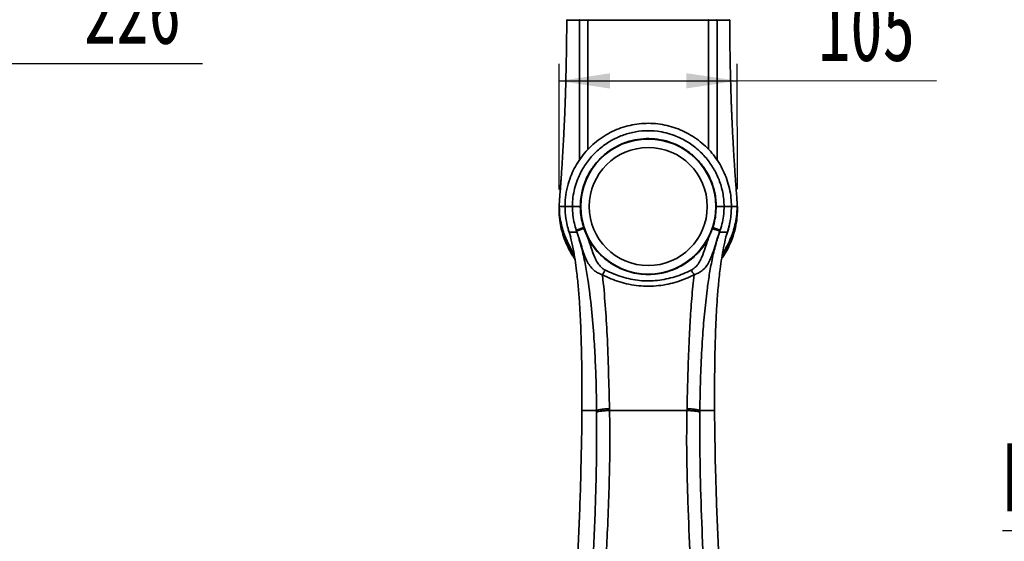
# Model space of a CAD drawing. Header units: millimetres. Extents: x 0 to 297, y 0 to 209.
# Tile 23 of 37: x 100 to 158, y 95 to 126. Entities that reach past the tile are written whole.
import ezdxf

# ---------------------------------------------------------------- set-up
doc = ezdxf.new("R2010")
doc.units = ezdxf.units.MM
doc.header["$PDSIZE"] = -1
doc.layers.add('图层0', color=7, linetype='Continuous')
doc.styles.add('SLDTEXTSTYLE1', font='TXT', dxfattribs={"width": 0.7, "bigfont": 'bigfont'})
doc.styles.add('SLDTEXTSTYLE2', font='TXT', dxfattribs={"width": 0.7})
doc.dimstyles.new('SLDDIMSTYLE0', dxfattribs={"dimtxt": 4, "dimasz": 3, "dimexe": 0, "dimexo": 0.0625, "dimgap": 1, "dimtad": 2, "dimlfac": 10, "dimrnd": 1e-09, "dimzin": 12, "dimdsep": 46, "dimtxsty": 'SLDTEXTSTYLE2', "dimsah": 1, "dimcen": 0.09, "dimadec": 0, "dimazin": 3, "dimtfac": 1, "dimtofl": 0, "dimtmove": 0, "dimatfit": 3, "dimfxl": 0, "dimfrac": 2, "dimtolj": 1, "dimtzin": 12, "dimarcsym": 0})
doc.dimstyles.new('SLDDIMSTYLE11', dxfattribs={"dimtxt": 4, "dimasz": 3, "dimexe": 0, "dimexo": 0.0625, "dimgap": 1, "dimtad": 0, "dimtih": 1, "dimtoh": 1, "dimlfac": 2, "dimrnd": 1e-09, "dimzin": 12, "dimdsep": 46, "dimtxsty": 'SLDTEXTSTYLE2', "dimblk1": 'NONE', "dimblk2": 'NONE', "dimsah": 1, "dimcen": 0, "dimadec": 0, "dimazin": 3, "dimtfac": 1, "dimtmove": 0, "dimatfit": 3, "dimldrblk": 'NONE', "dimfxl": 0, "dimfrac": 2, "dimtolj": 1, "dimtzin": 12, "dimarcsym": 0})
doc.dimstyles.new('SLDDIMSTYLE4', dxfattribs={"dimtxt": 3.5, "dimasz": 3, "dimexe": 0, "dimexo": 0.0625, "dimgap": 0.875, "dimtad": 0, "dimtih": 1, "dimtoh": 1, "dimlfac": 3, "dimrnd": 1e-09, "dimzin": 12, "dimdsep": 46, "dimtxsty": 'SLDTEXTSTYLE2', "dimblk1": 'NONE', "dimblk2": 'NONE', "dimsah": 1, "dimcen": 0, "dimadec": 0, "dimazin": 3, "dimtol": 1, "dimtp": 0.03, "dimtm": -0.01, "dimtfac": 1, "dimtmove": 0, "dimatfit": 3, "dimldrblk": 'NONE', "dimfxl": 0, "dimfrac": 2, "dimtolj": 1, "dimarcsym": 0})
doc.dimstyles.new('SLDDIMSTYLE8', dxfattribs={"dimtxt": 3.5, "dimasz": 3, "dimexe": 0, "dimexo": 0.0625, "dimgap": 0.875, "dimtad": 0, "dimtih": 1, "dimtoh": 1, "dimlfac": 3, "dimrnd": 1e-09, "dimzin": 12, "dimdsep": 46, "dimtxsty": 'SLDTEXTSTYLE2', "dimblk1": 'NONE', "dimblk2": 'NONE', "dimsah": 1, "dimcen": 0, "dimadec": 0, "dimazin": 3, "dimtfac": 1, "dimtmove": 0, "dimatfit": 3, "dimldrblk": 'NONE', "dimfxl": 0, "dimfrac": 2, "dimtolj": 1, "dimtzin": 12, "dimarcsym": 0})

# ---------------------------------------------------------------- blocks, each defined once
blk = doc.blocks.new('_D_1')
at = {"layer": '图层0'}
for p, q in [((75.322, 119.247), (75.322, 124.2)), ((97.916, 119.701), (97.916, 124.2)), ((97.916, 123.2), (75.322, 123.2)), ((97.916, 123.2), (110.965, 123.2))]:
    blk.add_line(p, q, dxfattribs=at)
for points in [[(75.322, 123.2), (78.322, 122.75), (78.322, 123.65)], [(97.916, 123.2), (94.916, 123.65), (94.916, 122.75)]]:
    blk.add_solid(points, dxfattribs=at)
at = {"layer": '图层0', "insert": (103.982, 128.356), "char_height": 4, "attachment_point": 1, "style": 'SLDTEXTSTYLE2'}
blk.add_mtext('226', dxfattribs=at)
blk = doc.blocks.new('_D_13')
at = {"layer": '图层0'}
for p, q in [((131.973, 115.772), (131.963, 123.164)), ((142.461, 115.786), (142.451, 123.178)), ((131.964, 122.164), (142.453, 122.178)), ((142.453, 122.178), (154.196, 122.194))]:
    blk.add_line(p, q, dxfattribs=at)
for points in [[(131.964, 122.164), (134.965, 121.718), (134.964, 122.618)], [(142.453, 122.178), (139.452, 122.624), (139.453, 121.724)]]:
    blk.add_solid(points, dxfattribs=at)
at = {"layer": '图层0', "insert": (147.205, 127.341), "char_height": 4, "attachment_point": 1, "rotation": 0.07729, "style": 'SLDTEXTSTYLE2'}
blk.add_mtext('105', dxfattribs=at)
blk = doc.blocks.new('SW_SYMBOL_HOLE_DEPTH')
at = {"layer": '图层0', "color": 0}
for p, q in [((0, 875), (800, 875)), ((400, 875), (400, 75)), ((100, 555), (400, 75)), ((700, 555), (400, 75))]:
    blk.add_line(p, q, dxfattribs=at)
blk = doc.blocks.new('_D_19')
at = {"layer": '图层0'}
blk.add_line((194.198, 127.557), (173.144, 127.557), dxfattribs=at)
at = {"layer": '图层0', "xscale": 0.004072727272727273, "yscale": 0.004072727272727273, "zscale": 0.004072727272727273}
blk.add_blockref('SW_SYMBOL_HOLE_DEPTH', (186.907, 127.843), dxfattribs=at)
at = {"layer": '图层0', "attachment_point": 1, "style": 'SLDTEXTSTYLE2'}
for s, insert, char_height in [('%%c', (173.144, 132.069), 3.5), ('+', (181.088, 132.709), 2), ('0.03', (182.252, 132.709), 2), ('4', (177.014, 132.069), 3.5), ('6', (190.573, 132.069), 3.5), ('+', (181.088, 130.381), 2), ('0.01', (182.252, 130.381), 2)]:
    blk.add_mtext(s, dxfattribs=dict(at, insert=insert, char_height=char_height))
blk = doc.blocks.new('_None')
blk = doc.blocks.new('_D_23')
at = {"layer": '图层0'}
blk.add_line((235.955, 182.979), (261.78, 182.979), dxfattribs=at)
at = {"layer": '图层0', "char_height": 3.5, "attachment_point": 1}
for s, insert, style in [('贯穿', (253.565, 186.489), 'SLDTEXTSTYLE1'), ('6-', (237.542, 186.489), 'SLDTEXTSTYLE2'), ('%%c', (241.616, 186.489), 'SLDTEXTSTYLE2'), ('6.6', (245.486, 186.489), 'SLDTEXTSTYLE2'), ('圆周均布', (241.514, 182.416), 'SLDTEXTSTYLE1')]:
    blk.add_mtext(s, dxfattribs=dict(at, insert=insert, style=style))
blk = doc.blocks.new('_D_26')
at = {"layer": '图层0'}
blk.add_line((178.057, 95.674), (158.08, 95.674), dxfattribs=at)
at = {"layer": '图层0', "char_height": 4, "attachment_point": 1, "style": 'SLDTEXTSTYLE2'}
for s, insert in [('PCD', (158.08, 100.83)), ('%%c', (167.391, 100.83)), ('50', (171.814, 100.83))]:
    blk.add_mtext(s, dxfattribs=dict(at, insert=insert))

msp = doc.modelspace()

# ---------------------------------------------------------------- linework, layer by layer
at = {"color": 8, "linetype": 'Continuous', "lineweight": 35}
msp.add_line((133.164125, 125.741569), (133.067806, 125.741446), dxfattribs=at)
at = {"color": 7, "linetype": 'Continuous', "lineweight": 35}
for p, q in [((142.010223, 125.742091), (142.010825, 125.742078)), ((132.322762, 114.481479), (132.314137, 114.772078)), ((132.970698, 113.387407), (133.412281, 113.528741)), ((132.99364, 113.317428), (132.970698, 113.387407)), ((132.990145, 113.333485), (132.993663, 113.317435)), ((133.006204, 113.272077), (132.99364, 113.317428)), ((133.427179, 113.484076), (133.412281, 113.528741)), ((133.663534, 112.930009), (133.427179, 113.484076)), ((140.997708, 113.474161), (140.765543, 112.931559)), ((141.016002, 113.528769), (140.997708, 113.474161)), ((141.016002, 113.528769), (141.457552, 113.386457)), ((141.432735, 113.311412), (141.422189, 113.272078)), ((141.457552, 113.386457), (141.432735, 113.311412)), ((141.432744, 113.311409), (141.434008, 113.320613)), ((133.305838, 102.808093), (133.305678, 102.770895)), ((133.306412, 102.809277), (133.306242, 102.772078)), ((134.930422, 102.87344), (134.932892, 102.772067)), ((139.495224, 102.772083), (139.497885, 102.874666)), ((141.122032, 102.772078), (141.121868, 102.80919)), ((141.122536, 102.770909), (141.122388, 102.80802))]:
    msp.add_line(p, q, dxfattribs=at)
at = {"color": 7, "linetype": 'Continuous', "lineweight": 35, "flags": 128}
msp.add_lwpolyline([(132.650665, 112.9875), (132.594037, 113.139693), (132.505155, 113.417275)], dxfattribs=at)
at = {"color": 7, "linetype": 'Continuous', "lineweight": 35}
for radius in [3.975, 3.475]:
    msp.add_circle((137.214137, 114.772078), radius, dxfattribs=at)
for centre, radius, start, end in [((132.444134, 125.742078), 0.03, 89.84034367, 181.18946915), ((141.98408, 125.742079), 0.03, 358.58501623, 92.09048293), ((137.214137, 114.772078), 4.9, 338.50578726, 350.17233488), ((135.720932, 110.165055), 1.338041, 140.12849398, 153.89674845), ((138.707206, 110.165365), 1.338615, 26.09909875, 39.8602328)]:
    msp.add_arc(centre, radius, start, end, dxfattribs=at)
for points, knots in [([(132.413959, 125.742074), (132.413945, 125.66158), (132.413911, 125.474761), (132.412548, 125.196937), (132.410421, 124.902186), (132.407419, 124.599275), (132.402024, 124.169984), (132.393371, 123.63546), (132.381271, 123.014016), (132.369308, 122.477235), (132.357648, 122.010532), (132.346949, 121.622738), (132.33629, 121.273694), (132.326376, 120.977275), (132.316462, 120.699117), (132.304595, 120.388095), (132.289782, 120.028935), (132.265819, 119.490232), (132.23079, 118.7829), (132.189457, 118.047618), (132.152254, 117.439295), (132.122155, 116.973545), (132.096042, 116.590685), (132.074486, 116.285834), (132.060517, 116.092595), (132.0485, 115.931252), (132.038766, 115.806837), (132.029922, 115.700371), (132.022255, 115.608459), (132.017223, 115.546778), (132.013841, 115.504014), (132.01169, 115.476178), (132.009816, 115.451256), (132.007587, 115.42063), (132.005127, 115.383903), (132.004109, 115.361646), (132.000142, 115.299304), (131.992526, 115.205295), (131.982454, 115.04322), (131.974565, 114.885992), (131.975608, 114.783398), (131.975724, 114.771991)], [0, 0, 0, 0, 0.0210556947, 0.0488682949, 0.0725635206, 0.0979019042, 0.1277786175, 0.1844344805, 0.2368802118, 0.2892084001, 0.323935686, 0.3582073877, 0.3900731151, 0.4147736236, 0.4353874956, 0.462570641, 0.4957470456, 0.5288890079, 0.6027614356, 0.6797823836, 0.7203830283, 0.7611041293, 0.8009482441, 0.8203428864, 0.8400399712, 0.8539024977, 0.8686649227, 0.8819326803, 0.8895967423, 0.8956244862, 0.8982165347, 0.9006694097, 0.9031217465, 0.9057122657, 0.9117347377, 0.9231996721, 0.9350109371, 0.9511387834, 0.968216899, 0.9964662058, 1, 1, 1, 1]), ([(133.067806, 125.741446), (132.970022, 125.741297), (132.804235, 125.741044), (132.645778, 125.741072), (132.518225, 125.741235), (132.483266, 125.741497), (132.463762, 125.741642)], [0, 0, 0, 0, 0.305951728, 0.518722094, 0.73149227, 1, 1, 1, 1]), ([(133.189457, 125.772078), (133.186108, 125.771617), (133.179411, 125.770695), (133.170991, 125.763612), (133.165151, 125.753506), (133.164466, 125.745542), (133.164124, 125.74156)], [0, 0, 0, 0, 0.249991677, 0.499988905, 0.749991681, 1, 1, 1, 1]), ([(133.664137, 125.741588), (133.664136, 125.741588), (133.602105, 125.742276), (133.481903, 125.743175), (133.31525, 125.743145), (133.212516, 125.742225), (133.164125, 125.74156), (133.164124, 125.74156)], [0, 0, 0, 0, 0.000007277, 0.338451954, 0.675960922, 0.999992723, 1, 1, 1, 1]), ([(133.686492, 125.772078), (133.683541, 125.771618), (133.677639, 125.770696), (133.670215, 125.763619), (133.66506, 125.753521), (133.664445, 125.745562), (133.664137, 125.741582)], [0, 0, 0, 0, 0.2500012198, 0.50000163, 0.7500012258, 1, 1, 1, 1]), ([(140.764137, 125.741589), (140.638053, 125.741421), (140.385483, 125.741084), (139.954816, 125.740932), (139.493048, 125.740984), (139.000818, 125.741242), (138.48654, 125.741587), (137.956602, 125.74193), (137.417573, 125.742094), (136.876666, 125.742044), (136.251622, 125.741754), (135.557131, 125.741232), (135.048869, 125.74096), (134.730247, 125.740902), (134.509207, 125.740889), (134.185598, 125.740985), (133.884785, 125.741242), (133.719495, 125.741497), (133.664137, 125.741582)], [0, 0, 0, 0, 0.067783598, 0.135783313, 0.203566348, 0.271315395, 0.33928095, 0.407027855, 0.474552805, 0.542294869, 0.60981991, 0.710730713, 0.811643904, 0.819131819, 0.849092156, 0.909369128, 0.969646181, 1, 1, 1, 1]), ([(141.264137, 125.741702), (141.264136, 125.741702), (141.212794, 125.742382), (141.10594, 125.743261), (140.938544, 125.743148), (140.821602, 125.742231), (140.764138, 125.741595), (140.764137, 125.741595)], [0, 0, 0, 0, 0.000007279, 0.343676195, 0.686366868, 0.999992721, 1, 1, 1, 1]), ([(142.452516, 114.772446), (142.449054, 114.899456), (142.441852, 115.163584), (142.406004, 115.580885), (142.374713, 116.004702), (142.343243, 116.439066), (142.313271, 116.876937), (142.28429, 117.322349), (142.256137, 117.775575), (142.227379, 118.26293), (142.197983, 118.793961), (142.169224, 119.35743), (142.146765, 119.840241), (142.130956, 120.205925), (142.121337, 120.439549), (142.112753, 120.656901), (142.103534, 120.90149), (142.093051, 121.197889), (142.082135, 121.532718), (142.070288, 121.930605), (142.059003, 122.356141), (142.04919, 122.77619), (142.041339, 123.151895), (142.034804, 123.50207), (142.029085, 123.852388), (142.024657, 124.169751), (142.021457, 124.442542), (142.019016, 124.688519), (142.017072, 124.928258), (142.015455, 125.199336), (142.014339, 125.469298), (142.014305, 125.656626), (142.01429, 125.742086)], [0, 0, 0, 0, 0.036482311, 0.075867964, 0.115073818, 0.153946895, 0.195612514, 0.234543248, 0.275358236, 0.319169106, 0.367301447, 0.420067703, 0.472936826, 0.499289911, 0.519954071, 0.536732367, 0.558597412, 0.586639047, 0.617521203, 0.649815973, 0.694991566, 0.733358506, 0.764141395, 0.7972309, 0.828603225, 0.8594615, 0.883603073, 0.902848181, 0.926432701, 0.94890086, 0.976688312, 1, 1, 1, 1]), ([(142.113511, 114.772078), (142.113511, 114.77208), (142.113511, 114.942206), (142.094871, 115.297063), (142.006834, 115.830614), (141.855451, 116.36468), (141.645415, 116.878436), (141.377612, 117.364428), (141.057693, 117.817554), (140.690587, 118.231253), (140.27993, 118.599204), (139.832766, 118.918818), (139.354098, 119.18683), (138.849107, 119.398219), (138.325083, 119.552447), (137.785077, 119.648333), (137.235415, 119.681295), (136.683481, 119.652261), (136.137327, 119.561392), (135.604566, 119.407476), (135.091575, 119.194744), (134.605999, 118.926528), (134.155032, 118.604739), (133.74299, 118.235585), (133.375218, 117.824298), (133.057571, 117.375117), (132.791985, 116.895211), (132.568997, 116.360951), (132.406366, 115.774279), (132.325212, 115.230341), (132.317565, 114.894939), (132.314763, 114.772078)], [0, 0, 0, 0, 0.00000039, 0.033198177, 0.069190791, 0.105301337, 0.141295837, 0.177264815, 0.213348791, 0.249318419, 0.284963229, 0.32071932, 0.356363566, 0.391788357, 0.427323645, 0.462746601, 0.49858426, 0.53453917, 0.570377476, 0.606388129, 0.64251584, 0.678528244, 0.714403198, 0.750392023, 0.786267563, 0.821839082, 0.857521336, 0.893091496, 0.934560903, 0.976029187, 1, 1, 1, 1]), ([(132.748436, 114.772078), (132.748436, 114.77208), (132.748436, 114.782373), (132.749092, 114.96378), (132.773674, 115.31709), (132.869548, 115.823231), (133.049081, 116.397918), (133.349672, 117.019571), (133.795113, 117.646736), (134.33393, 118.184105), (134.938509, 118.618791), (135.598671, 118.944305), (136.295898, 119.159299), (137.021317, 119.253182), (137.683965, 119.227454), (138.264821, 119.117296), (138.842829, 118.936016), (139.466086, 118.63394), (140.093977, 118.186873), (140.632749, 117.644918), (141.074049, 117.027545), (141.405878, 116.343511), (141.586595, 115.720781), (141.66761, 115.192841), (141.675762, 114.91233), (141.679837, 114.772078)], [0, 0, 0, 0, 0.000000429, 0.002208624, 0.038928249, 0.075782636, 0.112512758, 0.167847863, 0.223190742, 0.276806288, 0.330419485, 0.382255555, 0.434082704, 0.486280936, 0.538474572, 0.575663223, 0.612854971, 0.668183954, 0.723520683, 0.777475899, 0.831428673, 0.885635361, 0.939830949, 0.969916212, 1, 1, 1, 1]), ([(133.214137, 114.772971), (133.219499, 114.928705), (133.230222, 115.240173), (133.326959, 115.769083), (133.516743, 116.346191), (133.832887, 116.945133), (134.246478, 117.481177), (134.742713, 117.941885), (135.310511, 118.310761), (135.931244, 118.581255), (136.589142, 118.741391), (137.264418, 118.791172), (137.938236, 118.724513), (138.591922, 118.547969), (139.205694, 118.262031), (139.764087, 117.879064), (140.24864, 117.406087), (140.648696, 116.859861), (140.949733, 116.25322), (141.120274, 115.687493), (141.20132, 115.190148), (141.209865, 114.91203), (141.214137, 114.772971)], [0, 0, 0, 0, 0.037205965, 0.074411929, 0.128108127, 0.181804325, 0.235500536, 0.289196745, 0.342892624, 0.396588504, 0.450284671, 0.503980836, 0.557676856, 0.611372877, 0.665068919, 0.718764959, 0.77246111, 0.826157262, 0.879853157, 0.933549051, 0.966774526, 1, 1, 1, 1]), ([(142.444955, 114.976872), (142.450509, 114.932461), (142.476673, 114.723263), (142.464808, 114.345909), (142.41043, 113.794709), (142.272622, 113.19406), (142.034035, 112.559074), (141.788223, 112.058888), (141.593126, 111.788266), (141.53468, 111.707196)], [0, 0, 0, 0, 0.039291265, 0.185077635, 0.330866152, 0.52590014, 0.721557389, 0.916586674, 1, 1, 1, 1]), ([(132.897561, 111.680199), (132.882538, 111.699707), (132.731542, 111.895785), (132.514954, 112.302999), (132.274796, 112.843592), (132.117403, 113.351401), (132.008881, 113.86944), (131.953899, 114.339627), (131.970593, 114.65283), (131.975992, 114.754108)], [0, 0, 0, 0, 0.021711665, 0.218229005, 0.414206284, 0.560793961, 0.707379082, 0.905377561, 1, 1, 1, 1]), ([(131.974804, 114.772078), (131.982282, 114.576116), (131.996169, 114.212171), (132.093316, 113.715878), (132.207886, 113.310236), (132.324398, 112.990907), (132.426026, 112.753516), (132.501135, 112.595486), (132.56979, 112.459188), (132.649651, 112.309974), (132.743908, 112.143606), (132.817089, 112.030151), (132.844529, 111.987611)], [0, 0, 0, 0, 0.190423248, 0.353657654, 0.490221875, 0.600307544, 0.683983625, 0.741429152, 0.769968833, 0.835149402, 0.938188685, 1, 1, 1, 1]), ([(132.314763, 114.772078), (132.314763, 114.772076), (132.314757, 114.544732), (132.340722, 114.176446), (132.4331, 113.676602), (132.507315, 113.405637), (132.550037, 113.27208), (132.550038, 113.272078)], [0, 0, 0, 0, 0.000003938, 0.447643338, 0.723897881, 0.999996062, 1, 1, 1, 1]), ([(132.314763, 114.772078), (132.323751, 114.772078), (132.341721, 114.772078), (132.442104, 114.772078), (132.576005, 114.772078), (132.690954, 114.772078), (132.748436, 114.772078)], [0, 0, 0, 0, 0.280087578, 0.560032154, 0.779984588, 1, 1, 1, 1]), ([(133.214137, 114.772971), (133.15791, 114.772863), (133.045792, 114.772648), (132.901865, 114.772372), (132.792342, 114.772162), (132.763072, 114.772106), (132.748436, 114.772078)], [0, 0, 0, 0, 0.251122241, 0.500748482, 0.750374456, 1, 1, 1, 1]), ([(132.970698, 113.387407), (132.932313, 113.515608), (132.847157, 113.800024), (132.767331, 114.263855), (132.749209, 114.599566), (132.748436, 114.772076), (132.748436, 114.772078)], [0, 0, 0, 0, 0.285036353, 0.632354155, 0.999995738, 1, 1, 1, 1]), ([(133.412281, 113.528741), (133.366243, 113.689437), (133.273426, 114.013421), (133.220908, 114.433748), (133.215829, 114.688186), (133.214137, 114.772971)], [0, 0, 0, 0, 0.396203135, 0.798798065, 1, 1, 1, 1]), ([(141.214137, 114.772971), (141.208077, 114.607297), (141.195862, 114.273321), (141.115954, 113.857368), (141.041497, 113.612584), (141.016002, 113.528769)], [0, 0, 0, 0, 0.392957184, 0.792147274, 1, 1, 1, 1]), ([(141.214137, 114.772971), (141.270364, 114.772863), (141.382482, 114.772648), (141.526409, 114.772372), (141.635932, 114.772162), (141.665202, 114.772106), (141.679837, 114.772078)], [0, 0, 0, 0, 0.25112224, 0.500748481, 0.750374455, 1, 1, 1, 1]), ([(141.679838, 114.772078), (141.679838, 114.772076), (141.679183, 114.625819), (141.664801, 114.316401), (141.594959, 113.85049), (141.503075, 113.540192), (141.457552, 113.386457)], [0, 0, 0, 0, 0.000004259, 0.311476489, 0.658875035, 1, 1, 1, 1]), ([(141.583312, 111.986934), (141.610959, 112.029727), (141.670997, 112.122653), (141.749906, 112.259502), (141.819158, 112.384751), (141.870392, 112.482327), (141.927476, 112.595501), (142.002574, 112.753417), (142.104275, 112.990863), (142.22074, 113.31018), (142.335183, 113.715854), (142.432164, 114.212152), (142.446021, 114.576111), (142.453482, 114.772078)], [0, 0, 0, 0, 0.062201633, 0.135074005, 0.191278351, 0.230543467, 0.259077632, 0.316487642, 0.400109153, 0.510120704, 0.646590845, 0.809712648, 1, 1, 1, 1]), ([(142.113511, 114.772078), (142.104523, 114.772078), (142.086553, 114.772078), (141.98617, 114.772078), (141.852269, 114.772078), (141.73732, 114.772078), (141.679837, 114.772078)], [0, 0, 0, 0, 0.280087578, 0.560032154, 0.779984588, 1, 1, 1, 1]), ([(141.878236, 113.272078), (141.878237, 113.27208), (141.947528, 113.488572), (142.035014, 113.846951), (142.102841, 114.351082), (142.109954, 114.631742), (142.113511, 114.772078)], [0, 0, 0, 0, 0.000003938, 0.447571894, 0.723773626, 1, 1, 1, 1]), ([(132.550037, 113.272078), (132.550038, 113.272077), (132.582194, 113.171446), (132.610275, 113.069573), (132.638354, 112.967701)], [0, 0, 0, 0, 0.0000189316, 1, 1, 1, 1]), ([(133.006207, 113.272078), (132.947494, 113.272078), (132.830087, 113.272078), (132.688444, 113.272078), (132.579571, 113.272078), (132.559884, 113.272078), (132.550037, 113.272078)], [0, 0, 0, 0, 0.213284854, 0.426503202, 0.71317067, 1, 1, 1, 1]), ([(132.990145, 113.333485), (133.004898, 113.338995), (133.034405, 113.350016), (133.140388, 113.386872), (133.275144, 113.43293), (133.377624, 113.467405), (133.427179, 113.484076)], [0, 0, 0, 0, 0.254043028, 0.508086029, 0.762129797, 1, 1, 1, 1]), ([(134.519368, 110.75378), (134.437576, 110.782746), (134.273804, 110.840745), (134.038554, 110.992489), (133.82184, 111.207726), (133.613854, 111.529102), (133.445538, 111.925418), (133.294217, 112.389199), (133.151731, 112.85945), (133.043773, 113.176158), (132.990145, 113.333485)], [0, 0, 0, 0, 0.081808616, 0.16380613, 0.282642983, 0.401797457, 0.56377049, 0.70985268, 0.855867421, 1, 1, 1, 1]), ([(134.171374, 102.772078), (134.171374, 102.77208), (134.168268, 103.246294), (134.153057, 104.192668), (134.102458, 105.605202), (134.01701, 107.123242), (133.887202, 108.74729), (133.707839, 110.216281), (133.505226, 111.419419), (133.296856, 112.354784), (133.112467, 112.969548), (133.006207, 113.272077), (133.006207, 113.272078)], [0, 0, 0, 0, 0.000000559, 0.1334379, 0.266932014, 0.400413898, 0.565195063, 0.729929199, 0.819997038, 0.910096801, 0.999999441, 1, 1, 1, 1]), ([(141.434008, 113.320613), (141.388887, 113.189144), (141.281948, 112.877554), (141.135157, 112.389145), (140.981079, 111.920592), (140.81502, 111.535641), (140.625505, 111.231405), (140.416344, 111.014163), (140.198744, 110.869255), (140.038567, 110.794795), (139.937177, 110.762991), (139.909328, 110.754255)], [0, 0, 0, 0, 0.121089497, 0.286990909, 0.452998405, 0.583119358, 0.70569639, 0.827940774, 0.900336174, 0.972625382, 1, 1, 1, 1]), ([(141.422187, 113.272078), (141.422187, 113.272077), (141.33425, 113.025369), (141.163213, 112.487158), (140.967229, 111.642124), (140.805712, 110.750352), (140.653858, 109.681008), (140.51664, 108.435919), (140.397481, 106.897848), (140.308579, 105.240517), (140.267741, 103.825487), (140.258711, 103.000694), (140.256952, 102.77208), (140.256952, 102.772078)], [0, 0, 0, 0, 0.000000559, 0.073445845, 0.158683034, 0.244013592, 0.329326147, 0.464432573, 0.59955525, 0.767623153, 0.935667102, 0.999999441, 1, 1, 1, 1]), ([(140.997708, 113.474161), (141.045463, 113.457834), (141.146051, 113.423443), (141.27998, 113.376796), (141.388412, 113.338254), (141.418639, 113.326559), (141.434008, 113.320613)], [0, 0, 0, 0, 0.2295171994, 0.4834349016, 0.7373515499, 1, 1, 1, 1]), ([(141.878236, 113.272078), (141.86839, 113.272078), (141.848703, 113.272078), (141.739839, 113.272078), (141.598229, 113.272078), (141.480874, 113.272078), (141.422187, 113.272078)], [0, 0, 0, 0, 0.286868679, 0.573575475, 0.786754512, 1, 1, 1, 1]), ([(141.788906, 112.963881), (141.817284, 113.067038), (141.845663, 113.170196), (141.878236, 113.272077), (141.878236, 113.272078)], [0, 0, 0, 0, 0.999981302, 1, 1, 1, 1]), ([(132.638354, 112.967701), (132.692248, 112.743829), (132.794873, 112.317533), (132.907931, 111.64041), (133.00992, 110.889611), (133.097723, 110.040744), (133.169041, 109.100213), (133.234726, 107.906255), (133.283508, 106.458934), (133.309506, 104.676589), (133.307489, 103.459177), (133.306412, 102.809277)], [0, 0, 0, 0, 0.0751529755, 0.1431053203, 0.2110911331, 0.3026918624, 0.3944160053, 0.4861251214, 0.649491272, 0.8128850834, 1, 1, 1, 1]), ([(133.663534, 112.930009), (133.752464, 112.773963), (133.938982, 112.446675), (134.300522, 112.013175), (134.742229, 111.607014), (135.262211, 111.260788), (135.822388, 111.005769), (136.383748, 110.847121), (136.929186, 110.769093), (137.485664, 110.769189), (138.060717, 110.84758), (138.633203, 111.015817), (139.190768, 111.276498), (139.701668, 111.619227), (140.135179, 112.020365), (140.495767, 112.458614), (140.675641, 112.77395), (140.765543, 112.931559)], [0, 0, 0, 0, 0.060583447, 0.127066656, 0.193593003, 0.269596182, 0.345555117, 0.406951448, 0.468281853, 0.52993894, 0.5916281, 0.662365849, 0.733191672, 0.805375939, 0.877540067, 0.938793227, 1, 1, 1, 1]), ([(133.663534, 112.930009), (133.727955, 112.73144), (133.858038, 112.330471), (134.025305, 111.851011), (134.205057, 111.49371), (134.358348, 111.280751), (134.522646, 111.121126), (134.636297, 111.055933), (134.694007, 111.02283)], [0, 0, 0, 0, 0.268122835, 0.54141907, 0.681325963, 0.823838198, 0.910549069, 1, 1, 1, 1]), ([(139.73474, 111.023306), (139.793017, 111.056808), (139.912025, 111.125225), (140.079441, 111.291244), (140.236611, 111.514975), (140.411046, 111.871811), (140.575207, 112.345988), (140.701695, 112.735129), (140.765543, 112.931559)], [0, 0, 0, 0, 0.090344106, 0.184494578, 0.327908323, 0.474814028, 0.734898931, 1, 1, 1, 1]), ([(141.121868, 102.80919), (141.120842, 103.422094), (141.118839, 104.619823), (141.143724, 106.399378), (141.193763, 107.894801), (141.262343, 109.133755), (141.338068, 110.116149), (141.430795, 110.985592), (141.535406, 111.736943), (141.644552, 112.372792), (141.740844, 112.767081), (141.788906, 112.963881)], [0, 0, 0, 0, 0.17666221, 0.345230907, 0.513771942, 0.609756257, 0.705756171, 0.801624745, 0.867774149, 0.934002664, 1, 1, 1, 1]), ([(139.909328, 110.754255), (139.74848, 110.676237), (139.426581, 110.520103), (138.918315, 110.336173), (138.383118, 110.194134), (137.819711, 110.10551), (137.234976, 110.072324), (136.64859, 110.101209), (136.07788, 110.186924), (135.532769, 110.328552), (135.012687, 110.514875), (134.683736, 110.67418), (134.519368, 110.75378)], [0, 0, 0, 0, 0.098398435, 0.196919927, 0.295100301, 0.395764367, 0.496322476, 0.597377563, 0.698535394, 0.798819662, 0.899475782, 1, 1, 1, 1]), ([(134.519368, 110.75378), (134.520516, 110.743274), (134.585879, 110.145406), (134.689414, 108.959308), (134.80825, 107.066601), (134.880011, 105.039837), (134.91364, 103.595656), (134.930458, 102.873433)], [0, 0, 0, 0, 0.004000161, 0.227642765, 0.451616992, 0.725757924, 1, 1, 1, 1]), ([(134.694007, 111.02283), (134.852209, 110.949446), (135.168763, 110.802609), (135.665282, 110.626683), (136.176306, 110.492917), (136.701575, 110.411117), (137.232956, 110.383231), (137.763046, 110.415203), (138.28205, 110.499705), (138.784195, 110.633786), (139.269835, 110.807417), (139.579818, 110.951364), (139.73474, 111.023306)], [0, 0, 0, 0, 0.1021933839, 0.2044831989, 0.3064305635, 0.4050373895, 0.5035365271, 0.6016429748, 0.6998600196, 0.799727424, 0.8999086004, 1, 1, 1, 1]), ([(139.49785, 102.874669), (139.504082, 103.10866), (139.526439, 103.948119), (139.561895, 105.389357), (139.624826, 107.077131), (139.718862, 108.642312), (139.812269, 109.827917), (139.886049, 110.532075), (139.909328, 110.754255)], [0, 0, 0, 0, 0.088794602, 0.318556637, 0.548312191, 0.73186353, 0.915396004, 1, 1, 1, 1]), ([(133.306242, 102.772078), (133.306242, 102.772076), (133.300991, 101.642624), (133.263888, 99.310793), (133.140597, 95.776046), (132.964575, 92.248384), (132.803995, 89.925407), (132.726416, 88.803138)], [0, 0, 0, 0, 0.000000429, 0.242611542, 0.500589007, 0.758726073, 1, 1, 1, 1]), ([(134.171303, 102.772078), (134.050404, 102.772078), (133.808754, 102.772078), (133.554862, 102.772078), (133.374726, 102.772078), (133.329079, 102.772078), (133.306242, 102.772078)], [0, 0, 0, 0, 0.250158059, 0.500009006, 0.749855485, 1, 1, 1, 1]), ([(133.593313, 88.798654), (133.683506, 89.894664), (133.873888, 92.208155), (134.059381, 95.696848), (134.16211, 99.068874), (134.179155, 101.377509), (134.172784, 102.514266), (134.171897, 102.672615)], [0, 0, 0, 0, 0.237075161, 0.500425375, 0.75365053, 0.965683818, 1, 1, 1, 1]), ([(134.171924, 102.672625), (134.171924, 102.672693), (134.171729, 102.705846), (134.171521, 102.738997), (134.171304, 102.772076), (134.171303, 102.772078)], [0, 0, 0, 0, 0.002058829, 0.999940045, 1, 1, 1, 1]), ([(134.93316, 102.772079), (134.936689, 102.61217), (134.956164, 101.729682), (134.956446, 100.12067), (134.901344, 97.945015), (134.798552, 95.265916), (134.640661, 92.207104), (134.462307, 89.876354), (134.377806, 88.772078)], [0, 0, 0, 0, 0.034377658, 0.189719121, 0.345116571, 0.500509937, 0.763348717, 1, 1, 1, 1]), ([(134.933038, 102.772079), (135.197499, 102.772079), (135.694251, 102.772078), (136.465912, 102.772079), (136.964729, 102.772079), (137.214137, 102.772078)], [0, 0, 0, 0, 0.3627504, 0.681375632, 1, 1, 1, 1]), ([(137.214137, 102.772078), (137.463546, 102.772079), (137.962363, 102.772079), (138.733972, 102.772078), (139.230678, 102.772079), (139.49509, 102.772079)], [0, 0, 0, 0, 0.318646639, 0.63729406, 1, 1, 1, 1]), ([(140.050489, 88.772078), (140.037198, 88.937001), (139.936687, 90.184294), (139.772492, 92.515882), (139.601111, 95.851635), (139.502279, 98.688257), (139.466879, 101.023588), (139.485612, 102.189263), (139.494979, 102.772079)], [0, 0, 0, 0, 0.035354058, 0.267378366, 0.499501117, 0.749564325, 0.874786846, 1, 1, 1, 1]), ([(140.256307, 102.671665), (140.255296, 102.513637), (140.24742, 101.282792), (140.268187, 98.974095), (140.371975, 95.663205), (140.550723, 92.269046), (140.74025, 89.955221), (140.835046, 88.797911)], [0, 0, 0, 0, 0.034249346, 0.266760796, 0.499508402, 0.749668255, 1, 1, 1, 1]), ([(140.257022, 102.772078), (140.257022, 102.772076), (140.257022, 102.77207), (140.256762, 102.73865), (140.256522, 102.705225), (140.256283, 102.671803)], [0, 0, 0, 0, 0.000059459, 0.000169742, 1, 1, 1, 1]), ([(141.122032, 102.772078), (141.099196, 102.772078), (141.053551, 102.772078), (140.873426, 102.772078), (140.619549, 102.772078), (140.377914, 102.772078), (140.257022, 102.772078)], [0, 0, 0, 0, 0.250144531, 0.499991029, 0.749841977, 1, 1, 1, 1]), ([(141.701862, 88.803102), (141.624231, 89.926271), (141.463603, 92.25025), (141.287485, 95.77987), (141.164375, 99.313724), (141.127103, 101.644575), (141.122032, 102.772076), (141.122032, 102.772078)], [0, 0, 0, 0, 0.241466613, 0.499624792, 0.757806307, 0.999999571, 1, 1, 1, 1])]:
    msp.add_open_spline(points, degree=3, knots=knots, dxfattribs=at)
at = {"color": 8, "linetype": 'Continuous', "lineweight": 35}
for points, knots in [([(132.456858, 125.741678), (132.443501, 125.741736), (132.413264, 125.741868), (132.416167, 125.742003), (132.417788, 125.742079)], [0, 0, 0, 0, 0.441763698, 1, 1, 1, 1]), ([(133.164138, 117.518549), (133.164138, 117.585223), (133.164137, 117.724219), (133.164136, 118.032477), (133.164137, 118.417155), (133.164137, 118.873103), (133.164137, 119.390283), (133.164137, 119.958278), (133.164137, 120.563858), (133.164137, 121.194878), (133.164137, 121.842128), (133.164137, 122.493115), (133.164137, 123.142355), (133.164137, 123.792087), (133.164137, 124.441794), (133.164141, 125.091621), (133.164129, 125.524919), (133.164124, 125.741565)], [0, 0, 0, 0, 0.061992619, 0.129237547, 0.196486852, 0.263726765, 0.330976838, 0.398220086, 0.465472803, 0.532277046, 0.599061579, 0.665866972, 0.732691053, 0.799522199, 0.866346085, 0.933173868, 1, 1, 1, 1]), ([(133.664137, 125.741585), (133.664137, 125.488601), (133.664137, 124.983423), (133.664137, 124.22654), (133.664137, 123.47159), (133.664137, 122.722866), (133.664138, 121.997228), (133.664138, 121.314216), (133.664138, 120.704986), (133.664138, 120.165078), (133.664138, 119.685848), (133.664138, 119.255436), (133.664138, 118.873316), (133.664137, 118.544541), (133.664137, 118.298405), (133.664137, 118.18819), (133.664137, 118.142751)], [0, 0, 0, 0, 0.086066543, 0.171864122, 0.257474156, 0.342850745, 0.426610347, 0.504020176, 0.576055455, 0.639854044, 0.701710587, 0.762734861, 0.824143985, 0.887248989, 0.953516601, 1, 1, 1, 1]), ([(140.764137, 125.741592), (140.764137, 125.490034), (140.764137, 124.987722), (140.764137, 124.235279), (140.764137, 123.484898), (140.764137, 122.740567), (140.764138, 122.01864), (140.764138, 121.338072), (140.764138, 120.740986), (140.764138, 120.219883), (140.764138, 119.765181), (140.764138, 119.351562), (140.764138, 118.980873), (140.764137, 118.652866), (140.764137, 118.38083), (140.764137, 118.204857), (140.764137, 118.144777), (140.764137, 118.132538)], [0, 0, 0, 0, 0.085125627, 0.169979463, 0.254601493, 0.338997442, 0.421868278, 0.498631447, 0.569974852, 0.629752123, 0.687723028, 0.744815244, 0.801980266, 0.860266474, 0.920881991, 0.98388193, 1, 1, 1, 1]), ([(142.010825, 125.742078), (142.011766, 125.742063), (142.016478, 125.741989), (141.980055, 125.741738), (141.881393, 125.741457), (141.712881, 125.74137), (141.598325, 125.7414), (141.495112, 125.741459), (141.405165, 125.741525), (141.313688, 125.741642), (141.264136, 125.741705)], [0, 0, 0, 0, 0.037721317, 0.188846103, 0.48209874, 0.633080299, 0.784061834, 0.806254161, 0.895049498, 1, 1, 1, 1]), ([(141.264136, 117.507315), (141.264136, 117.507449), (141.264138, 117.558966), (141.264136, 117.733346), (141.264138, 118.037527), (141.264137, 118.428163), (141.264137, 118.885051), (141.264137, 119.403527), (141.264137, 119.971783), (141.264137, 120.577041), (141.264137, 121.207519), (141.264137, 121.853382), (141.264137, 122.502066), (141.264137, 123.149679), (141.264137, 123.797703), (141.264137, 124.445677), (141.264137, 125.093689), (141.264137, 125.5257), (141.264137, 125.741704)], [0, 0, 0, 0, 0.000171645, 0.065742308, 0.132722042, 0.199706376, 0.266678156, 0.333668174, 0.400643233, 0.467569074, 0.534099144, 0.600636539, 0.667184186, 0.733744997, 0.800311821, 0.866873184, 0.933437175, 1, 1, 1, 1]), ([(131.985804, 114.772078), (131.984231, 114.772078), (131.97875, 114.772078), (132.051778, 114.772078), (132.15934, 114.772078), (132.274186, 114.772078), (132.314763, 114.772078)], [0, 0, 0, 0, 0.136560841, 0.475638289, 0.814733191, 1, 1, 1, 1]), ([(142.442498, 114.772078), (142.444018, 114.772078), (142.449396, 114.772078), (142.376457, 114.772078), (142.268943, 114.772078), (142.154091, 114.772078), (142.113511, 114.772078)], [0, 0, 0, 0, 0.134021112, 0.474094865, 0.814186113, 1, 1, 1, 1]), ([(132.120581, 113.638933), (132.136723, 113.557189), (132.183167, 113.321986), (132.324269, 112.891137), (132.544005, 112.363405), (132.764584, 112.005958), (132.871156, 111.833259)], [0, 0, 0, 0, 0.129314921, 0.372078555, 0.696623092, 1, 1, 1, 1]), ([(141.559957, 111.855291), (141.595161, 111.905521), (141.76303, 112.14504), (141.985223, 112.6088), (142.190168, 113.11657), (142.254891, 113.427077), (142.274351, 113.520438)], [0, 0, 0, 0, 0.098285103, 0.4686692, 0.840242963, 1, 1, 1, 1])]:
    msp.add_open_spline(points, degree=3, knots=knots, dxfattribs=at)
at = {"color": 7, "linetype": 'Continuous', "lineweight": 35}
for points in [[(140.741783, 125.772078), (140.744742, 125.771618), (140.750662, 125.770697), (140.7581, 125.763623), (140.763251, 125.75353), (140.763842, 125.745573), (140.764137, 125.741595)], [(141.264137, 125.741702), (141.263794, 125.74567), (141.263108, 125.753606), (141.257302, 125.76366), (141.248939, 125.770703), (141.242288, 125.77162), (141.238963, 125.772078)], [(134.930422, 102.87344), (134.843911, 102.867694), (134.670888, 102.856201), (134.455053, 102.831903), (134.278715, 102.803836), (134.207107, 102.782664), (134.171303, 102.772078)], [(134.93316, 102.772079), (134.846397, 102.766473), (134.672872, 102.755261), (134.456384, 102.73144), (134.279536, 102.703869), (134.207776, 102.683033), (134.171897, 102.672615)], [(139.495224, 102.772083), (139.581968, 102.766392), (139.755454, 102.755008), (139.971885, 102.73096), (140.148681, 102.703195), (140.220416, 102.682267), (140.256283, 102.671803)], [(139.49785, 102.874669), (139.58436, 102.868807), (139.75738, 102.857083), (139.973212, 102.832455), (140.149546, 102.804083), (140.22115, 102.782746), (140.256952, 102.772078)]]:
    msp.add_open_spline(points, degree=3, dxfattribs=at)
at = {"color": 7, "linetype": 'Continuous', "lineweight": 0}
for p in [(131.974255, 114.772078), (142.462684, 114.786227)]:
    msp.add_point(p, dxfattribs=at)

# ---------------------------------------------------------------- dimensions: what is measured, and where the dimension line sits
at = {"layer": '图层0'}
for p1, text, dimstyle, picture, middle in [((1.460603, 1.090802), '6-<> 贯穿\\P圆周均布', 'SLDDIMSTYLE8', '_D_23', (249.661422, 182.477751)), ((0.850783, 0.600831), '<>{\\fGDT;x}6', 'SLDDIMSTYLE4', '_D_19', (182.877267, 130.093851)), ((13.372513, 5.217382), 'PCD <>', 'SLDDIMSTYLE11', '_D_26', (167.2744, 98.501948))]:
    dim = msp.add_diameter_dim_2p(p1=p1, p2=(0, 0), text=text, dimstyle=dimstyle, dxfattribs=at)
    dim.commit()
    dim.dimension.update_dxf_attribs({"geometry": picture, "text_midpoint": middle, "dimtype": 163})
dim = msp.add_linear_dim(base=(75.322454, 123.200158), p1=(97.915699, 118.701134), p2=(75.322454, 118.247078), dimstyle='SLDDIMSTYLE0', dxfattribs=at)
dim.commit()
dim.dimension.update_dxf_attribs({"geometry": '_D_1', "text_midpoint": (107.473571, 123.200158), "dimtype": 160})
dim = msp.add_linear_dim(base=(142.452712, 122.177924), p1=(131.974255, 114.772078), p2=(142.462684, 114.786227), angle=0.07729254, dimstyle='SLDDIMSTYLE0', dxfattribs=at)
dim.commit()
dim.dimension.update_dxf_attribs({"geometry": '_D_13', "text_midpoint": (150.703981, 122.189055), "dimtype": 160})

doc.saveas('drawing.dxf')
